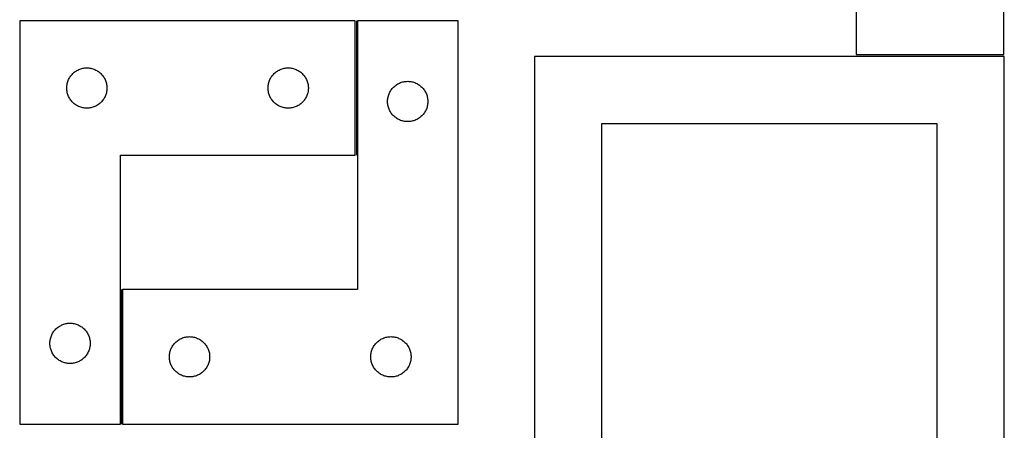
# Model space of a CAD drawing. Header units: millimetres. Extents: x 7 to 1493, y 7 to 2993.
# Tile 10 of 14: x 760 to 1493, y 1258 to 1563. Entities that reach past the tile are written whole.
import ezdxf

# ---------------------------------------------------------------- set-up
doc = ezdxf.new("R2010")
doc.units = ezdxf.units.MM
doc.layers.add('COMMON', color=5, linetype='CONTINUOUS', true_color=0x0000ff)
doc.layers.add('CUT', color=7, linetype='CONTINUOUS', true_color=0x000000)

msp = doc.modelspace()

# ---------------------------------------------------------------- linework, layer by layer
at = {"layer": 'COMMON'}
for p, q in [((1010.844545, 1562.358293), (1010.844545, 1462.358293)), ((835.844545, 1362.358293), (835.844545, 1262.358293))]:
    msp.add_line(p, q, dxfattribs=at)
at = {"layer": 'CUT'}
for p, q in [((1383.250656, 1717.24234), (1383.250656, 1537.24234)), ((1493.250656, 1537.24234), (1493.250656, 1717.24234)), ((760.094545, 1562.358293), (760.094545, 1262.358293)), ((1010.094545, 1562.358293), (760.094545, 1562.358293)), ((1010.094545, 1462.358293), (1010.094545, 1562.358293)), ((1086.594547, 1562.358293), (1011.594547, 1562.358293)), ((1011.594547, 1562.358293), (1011.594547, 1362.358293)), ((1086.594547, 1262.358293), (1086.594547, 1562.358293)), ((1143.483424, 1535.713013), (1143.483424, 1085.713013)), ((1493.483424, 1535.713013), (1143.483424, 1535.713013)), ((1383.250656, 1537.24234), (1493.250656, 1537.24234)), ((1493.483424, 1085.713013), (1493.483424, 1535.713013)), ((802.706324, 1525.412572), (803.388138, 1525.775599)), ((803.388138, 1525.775599), (804.087737, 1526.103047)), ((804.087737, 1526.103047), (804.803264, 1526.394045)), ((804.803264, 1526.394045), (805.532823, 1526.647824)), ((805.532823, 1526.647824), (806.274478, 1526.863709)), ((806.274478, 1526.863709), (807.026264, 1527.041128)), ((807.026264, 1527.041128), (807.786187, 1527.179611)), ((807.786187, 1527.179611), (808.55223, 1527.278791)), ((808.55223, 1527.278791), (809.322364, 1527.338404)), ((809.322364, 1527.338404), (810.094545, 1527.358293)), ((810.094545, 1527.358293), (810.866727, 1527.338404)), ((810.866727, 1527.338404), (811.63686, 1527.278791)), ((811.63686, 1527.278791), (812.402904, 1527.179611)), ((812.402904, 1527.179611), (813.162826, 1527.041128)), ((813.162826, 1527.041128), (813.914612, 1526.863709)), ((813.914612, 1526.863709), (814.656268, 1526.647824)), ((814.656268, 1526.647824), (815.385826, 1526.394045)), ((815.385826, 1526.394045), (816.101354, 1526.103047)), ((816.101354, 1526.103047), (816.800952, 1525.775599)), ((816.800952, 1525.775599), (817.482766, 1525.412572)), ((952.706324, 1525.412572), (953.388138, 1525.775599)), ((953.388138, 1525.775599), (954.087737, 1526.103047)), ((954.087737, 1526.103047), (954.803264, 1526.394045)), ((954.803264, 1526.394045), (955.532823, 1526.647824)), ((955.532823, 1526.647824), (956.274478, 1526.863709)), ((956.274478, 1526.863709), (957.026264, 1527.041128)), ((957.026264, 1527.041128), (957.786187, 1527.179611)), ((957.786187, 1527.179611), (958.55223, 1527.278791)), ((958.55223, 1527.278791), (959.322364, 1527.338404)), ((959.322364, 1527.338404), (960.094545, 1527.358293)), ((960.094545, 1527.358293), (960.866727, 1527.338404)), ((960.866727, 1527.338404), (961.63686, 1527.278791)), ((961.63686, 1527.278791), (962.402904, 1527.179611)), ((962.402904, 1527.179611), (963.162826, 1527.041128)), ((963.162826, 1527.041128), (963.914612, 1526.863709)), ((963.914612, 1526.863709), (964.656268, 1526.647824)), ((964.656268, 1526.647824), (965.385826, 1526.394045)), ((965.385826, 1526.394045), (966.101354, 1526.103047)), ((966.101354, 1526.103047), (966.800952, 1525.775599)), ((966.800952, 1525.775599), (967.482766, 1525.412572)), ((796.199686, 1518.009211), (796.509011, 1518.717009)), ((796.509011, 1518.717009), (796.854363, 1519.407944)), ((796.854363, 1519.407944), (797.234826, 1520.080185)), ((797.234826, 1520.080185), (797.64939, 1520.731949)), ((797.64939, 1520.731949), (798.096957, 1521.361507)), ((798.096957, 1521.361507), (798.576339, 1521.967191)), ((798.576339, 1521.967191), (799.086265, 1522.547393)), ((799.086265, 1522.547393), (799.625383, 1523.100576)), ((799.625383, 1523.100576), (800.192263, 1523.625272)), ((800.192263, 1523.625272), (800.785403, 1524.12009)), ((800.785403, 1524.12009), (801.403229, 1524.583718)), ((801.403229, 1524.583718), (802.044102, 1525.014926)), ((802.044102, 1525.014926), (802.706324, 1525.412572)), ((817.482766, 1525.412572), (818.144988, 1525.014926)), ((818.144988, 1525.014926), (818.785862, 1524.583718)), ((818.785862, 1524.583718), (819.403687, 1524.12009)), ((819.403687, 1524.12009), (819.996827, 1523.625272)), ((819.996827, 1523.625272), (820.563708, 1523.100576)), ((820.563708, 1523.100576), (821.102826, 1522.547393)), ((821.102826, 1522.547393), (821.612752, 1521.967191)), ((821.612752, 1521.967191), (822.092134, 1521.361507)), ((822.092134, 1521.361507), (822.5397, 1520.731949)), ((822.5397, 1520.731949), (822.954265, 1520.080185)), ((822.954265, 1520.080185), (823.334727, 1519.407944)), ((823.334727, 1519.407944), (823.680079, 1518.717009)), ((823.680079, 1518.717009), (823.989405, 1518.009211)), ((946.199686, 1518.009211), (946.509011, 1518.717009)), ((946.509011, 1518.717009), (946.854363, 1519.407944)), ((946.854363, 1519.407944), (947.234826, 1520.080185)), ((947.234826, 1520.080185), (947.64939, 1520.731949)), ((947.64939, 1520.731949), (948.096957, 1521.361507)), ((948.096957, 1521.361507), (948.576339, 1521.967191)), ((948.576339, 1521.967191), (949.086265, 1522.547393)), ((949.086265, 1522.547393), (949.625383, 1523.100576)), ((949.625383, 1523.100576), (950.192263, 1523.625272)), ((950.192263, 1523.625272), (950.785403, 1524.12009)), ((950.785403, 1524.12009), (951.403229, 1524.583718)), ((951.403229, 1524.583718), (952.044102, 1525.014926)), ((952.044102, 1525.014926), (952.706324, 1525.412572)), ((967.482766, 1525.412572), (968.144988, 1525.014926)), ((968.144988, 1525.014926), (968.785862, 1524.583718)), ((968.785862, 1524.583718), (969.403687, 1524.12009)), ((969.403687, 1524.12009), (969.996827, 1523.625272)), ((969.996827, 1523.625272), (970.563708, 1523.100576)), ((970.563708, 1523.100576), (971.102826, 1522.547393)), ((971.102826, 1522.547393), (971.612752, 1521.967191)), ((971.612752, 1521.967191), (972.092134, 1521.361507)), ((972.092134, 1521.361507), (972.5397, 1520.731949)), ((972.5397, 1520.731949), (972.954265, 1520.080185)), ((972.954265, 1520.080185), (973.334727, 1519.407944)), ((973.334727, 1519.407944), (973.680079, 1518.717009)), ((973.680079, 1518.717009), (973.989405, 1518.009211)), ((795.099518, 1512.744512), (795.139282, 1513.515925)), ((795.099518, 1511.972074), (795.099518, 1512.744512)), ((795.139282, 1511.200661), (795.099518, 1511.972074)), ((795.139282, 1513.515925), (795.218705, 1514.284268)), ((795.218705, 1510.432318), (795.139282, 1511.200661)), ((795.218705, 1514.284268), (795.337576, 1515.047504)), ((795.337576, 1515.047504), (795.49558, 1515.803609)), ((795.49558, 1515.803609), (795.692297, 1516.550578)), ((795.692297, 1516.550578), (795.927207, 1517.286429)), ((795.927207, 1517.286429), (796.199686, 1518.009211)), ((823.989405, 1518.009211), (824.261884, 1517.286429)), ((824.261884, 1517.286429), (824.496793, 1516.550578)), ((824.496793, 1516.550578), (824.693511, 1515.803609)), ((824.693511, 1515.803609), (824.851514, 1515.047504)), ((824.851514, 1515.047504), (824.970385, 1514.284268)), ((824.970385, 1514.284268), (825.049808, 1513.515925)), ((825.049808, 1511.200661), (824.970385, 1510.432318)), ((825.049808, 1513.515925), (825.089572, 1512.744512)), ((825.089572, 1511.972074), (825.049808, 1511.200661)), ((825.089572, 1512.744512), (825.089572, 1511.972074)), ((945.099518, 1512.744512), (945.139282, 1513.515925)), ((945.099518, 1511.972074), (945.099518, 1512.744512)), ((945.139282, 1511.200661), (945.099518, 1511.972074)), ((945.139282, 1513.515925), (945.218705, 1514.284268)), ((945.218705, 1510.432318), (945.139282, 1511.200661)), ((945.218705, 1514.284268), (945.337576, 1515.047504)), ((945.337576, 1515.047504), (945.49558, 1515.803609)), ((945.49558, 1515.803609), (945.692297, 1516.550578)), ((945.692297, 1516.550578), (945.927207, 1517.286429)), ((945.927207, 1517.286429), (946.199686, 1518.009211)), ((973.989405, 1518.009211), (974.261884, 1517.286429)), ((974.261884, 1517.286429), (974.496793, 1516.550578)), ((974.496793, 1516.550578), (974.693511, 1515.803609)), ((974.693511, 1515.803609), (974.851514, 1515.047504)), ((974.851514, 1515.047504), (974.970385, 1514.284268)), ((974.970385, 1514.284268), (975.049808, 1513.515925)), ((975.049808, 1511.200661), (974.970385, 1510.432318)), ((975.049808, 1513.515925), (975.089572, 1512.744512)), ((975.089572, 1511.972074), (975.049808, 1511.200661)), ((975.089572, 1512.744512), (975.089572, 1511.972074)), ((1036.649392, 1510.731949), (1037.096959, 1511.361507)), ((1037.096959, 1511.361507), (1037.576341, 1511.967191)), ((1037.576341, 1511.967191), (1038.086267, 1512.547393)), ((1038.086267, 1512.547393), (1038.625385, 1513.100576)), ((1038.625385, 1513.100576), (1039.192265, 1513.625272)), ((1039.192265, 1513.625272), (1039.785405, 1514.12009)), ((1039.785405, 1514.12009), (1040.403231, 1514.583718)), ((1040.403231, 1514.583718), (1041.044104, 1515.014926)), ((1041.044104, 1515.014926), (1041.706326, 1515.412572)), ((1041.706326, 1515.412572), (1042.38814, 1515.775599)), ((1042.38814, 1515.775599), (1043.087739, 1516.103047)), ((1043.087739, 1516.103047), (1043.803266, 1516.394045)), ((1043.803266, 1516.394045), (1044.532825, 1516.647824)), ((1044.532825, 1516.647824), (1045.27448, 1516.863709)), ((1045.27448, 1516.863709), (1046.026266, 1517.041128)), ((1046.026266, 1517.041128), (1046.786189, 1517.179611)), ((1046.786189, 1517.179611), (1047.552232, 1517.278791)), ((1047.552232, 1517.278791), (1048.322366, 1517.338404)), ((1048.322366, 1517.338404), (1049.094547, 1517.358293)), ((1049.094547, 1517.358293), (1049.866729, 1517.338404)), ((1049.866729, 1517.338404), (1050.636862, 1517.278791)), ((1050.636862, 1517.278791), (1051.402906, 1517.179611)), ((1051.402906, 1517.179611), (1052.162828, 1517.041128)), ((1052.162828, 1517.041128), (1052.914614, 1516.863709)), ((1052.914614, 1516.863709), (1053.65627, 1516.647824)), ((1053.65627, 1516.647824), (1054.385828, 1516.394045)), ((1054.385828, 1516.394045), (1055.101356, 1516.103047)), ((1055.101356, 1516.103047), (1055.800954, 1515.775599)), ((1055.800954, 1515.775599), (1056.482768, 1515.412572)), ((1056.482768, 1515.412572), (1057.14499, 1515.014926)), ((1057.14499, 1515.014926), (1057.785864, 1514.583718)), ((1057.785864, 1514.583718), (1058.403689, 1514.12009)), ((1058.403689, 1514.12009), (1058.996829, 1513.625272)), ((1058.996829, 1513.625272), (1059.56371, 1513.100576)), ((1059.56371, 1513.100576), (1060.102828, 1512.547393)), ((1060.102828, 1512.547393), (1060.612754, 1511.967191)), ((1060.612754, 1511.967191), (1061.092136, 1511.361507)), ((1061.092136, 1511.361507), (1061.539702, 1510.731949)), ((795.337576, 1509.669082), (795.218705, 1510.432318)), ((795.49558, 1508.912977), (795.337576, 1509.669082)), ((795.692297, 1508.166008), (795.49558, 1508.912977)), ((795.927207, 1507.430157), (795.692297, 1508.166008)), ((796.199686, 1506.707375), (795.927207, 1507.430157)), ((796.509011, 1505.999577), (796.199686, 1506.707375)), ((796.854363, 1505.308642), (796.509011, 1505.999577)), ((797.234826, 1504.636401), (796.854363, 1505.308642)), ((797.64939, 1503.984637), (797.234826, 1504.636401)), ((798.096957, 1503.355079), (797.64939, 1503.984637)), ((822.5397, 1503.984637), (822.092134, 1503.355079)), ((822.954265, 1504.636401), (822.5397, 1503.984637)), ((823.334727, 1505.308642), (822.954265, 1504.636401)), ((823.680079, 1505.999577), (823.334727, 1505.308642)), ((823.989405, 1506.707375), (823.680079, 1505.999577)), ((824.261884, 1507.430157), (823.989405, 1506.707375)), ((824.496793, 1508.166008), (824.261884, 1507.430157)), ((824.693511, 1508.912977), (824.496793, 1508.166008)), ((824.851514, 1509.669082), (824.693511, 1508.912977)), ((824.970385, 1510.432318), (824.851514, 1509.669082)), ((945.337576, 1509.669082), (945.218705, 1510.432318)), ((945.49558, 1508.912977), (945.337576, 1509.669082)), ((945.692297, 1508.166008), (945.49558, 1508.912977)), ((945.927207, 1507.430157), (945.692297, 1508.166008)), ((946.199686, 1506.707375), (945.927207, 1507.430157)), ((946.509011, 1505.999577), (946.199686, 1506.707375)), ((946.854363, 1505.308642), (946.509011, 1505.999577)), ((947.234826, 1504.636401), (946.854363, 1505.308642)), ((947.64939, 1503.984637), (947.234826, 1504.636401)), ((948.096957, 1503.355079), (947.64939, 1503.984637)), ((972.5397, 1503.984637), (972.092134, 1503.355079)), ((972.954265, 1504.636401), (972.5397, 1503.984637)), ((973.334727, 1505.308642), (972.954265, 1504.636401)), ((973.680079, 1505.999577), (973.334727, 1505.308642)), ((973.989405, 1506.707375), (973.680079, 1505.999577)), ((974.261884, 1507.430157), (973.989405, 1506.707375)), ((974.496793, 1508.166008), (974.261884, 1507.430157)), ((974.693511, 1508.912977), (974.496793, 1508.166008)), ((974.851514, 1509.669082), (974.693511, 1508.912977)), ((974.970385, 1510.432318), (974.851514, 1509.669082)), ((1034.09952, 1502.744512), (1034.139284, 1503.515925)), ((1034.139284, 1503.515925), (1034.218707, 1504.284268)), ((1034.218707, 1504.284268), (1034.337578, 1505.047504)), ((1034.337578, 1505.047504), (1034.495582, 1505.803609)), ((1034.495582, 1505.803609), (1034.692299, 1506.550578)), ((1034.692299, 1506.550578), (1034.927209, 1507.286429)), ((1034.927209, 1507.286429), (1035.199688, 1508.009211)), ((1035.199688, 1508.009211), (1035.509013, 1508.717009)), ((1035.509013, 1508.717009), (1035.854365, 1509.407944)), ((1035.854365, 1509.407944), (1036.234828, 1510.080185)), ((1036.234828, 1510.080185), (1036.649392, 1510.731949)), ((1061.539702, 1510.731949), (1061.954267, 1510.080185)), ((1061.954267, 1510.080185), (1062.334729, 1509.407944)), ((1062.334729, 1509.407944), (1062.680081, 1508.717009)), ((1062.680081, 1508.717009), (1062.989407, 1508.009211)), ((1062.989407, 1508.009211), (1063.261886, 1507.286429)), ((1063.261886, 1507.286429), (1063.496795, 1506.550578)), ((1063.496795, 1506.550578), (1063.693513, 1505.803609)), ((1063.693513, 1505.803609), (1063.851516, 1505.047504)), ((1063.851516, 1505.047504), (1063.970387, 1504.284268)), ((1063.970387, 1504.284268), (1064.04981, 1503.515925)), ((1064.04981, 1503.515925), (1064.089574, 1502.744512)), ((798.576339, 1502.749395), (798.096957, 1503.355079)), ((799.086265, 1502.169193), (798.576339, 1502.749395)), ((799.625383, 1501.61601), (799.086265, 1502.169193)), ((800.192263, 1501.091314), (799.625383, 1501.61601)), ((800.785403, 1500.596496), (800.192263, 1501.091314)), ((801.403229, 1500.132868), (800.785403, 1500.596496)), ((802.044102, 1499.70166), (801.403229, 1500.132868)), ((802.706324, 1499.304014), (802.044102, 1499.70166)), ((803.388138, 1498.940987), (802.706324, 1499.304014)), ((804.087737, 1498.613539), (803.388138, 1498.940987)), ((804.803264, 1498.322541), (804.087737, 1498.613539)), ((805.532823, 1498.068762), (804.803264, 1498.322541)), ((806.274478, 1497.852877), (805.532823, 1498.068762)), ((807.026264, 1497.675458), (806.274478, 1497.852877)), ((807.786187, 1497.536975), (807.026264, 1497.675458)), ((808.55223, 1497.437795), (807.786187, 1497.536975)), ((809.322364, 1497.378182), (808.55223, 1497.437795)), ((810.094545, 1497.358293), (809.322364, 1497.378182)), ((810.866727, 1497.378182), (810.094545, 1497.358293)), ((811.63686, 1497.437795), (810.866727, 1497.378182)), ((812.402904, 1497.536975), (811.63686, 1497.437795)), ((813.162826, 1497.675458), (812.402904, 1497.536975)), ((813.914612, 1497.852877), (813.162826, 1497.675458)), ((814.656268, 1498.068762), (813.914612, 1497.852877)), ((815.385826, 1498.322541), (814.656268, 1498.068762)), ((816.101354, 1498.613539), (815.385826, 1498.322541)), ((816.800952, 1498.940987), (816.101354, 1498.613539)), ((817.482766, 1499.304014), (816.800952, 1498.940987)), ((818.144988, 1499.70166), (817.482766, 1499.304014)), ((818.785862, 1500.132868), (818.144988, 1499.70166)), ((819.403687, 1500.596496), (818.785862, 1500.132868)), ((819.996827, 1501.091314), (819.403687, 1500.596496)), ((820.563708, 1501.61601), (819.996827, 1501.091314)), ((821.102826, 1502.169193), (820.563708, 1501.61601)), ((821.612752, 1502.749395), (821.102826, 1502.169193)), ((822.092134, 1503.355079), (821.612752, 1502.749395)), ((948.576339, 1502.749395), (948.096957, 1503.355079)), ((949.086265, 1502.169193), (948.576339, 1502.749395)), ((949.625383, 1501.61601), (949.086265, 1502.169193)), ((950.192263, 1501.091314), (949.625383, 1501.61601)), ((950.785403, 1500.596496), (950.192263, 1501.091314)), ((951.403229, 1500.132868), (950.785403, 1500.596496)), ((952.044102, 1499.70166), (951.403229, 1500.132868)), ((952.706324, 1499.304014), (952.044102, 1499.70166)), ((953.388138, 1498.940987), (952.706324, 1499.304014)), ((954.087737, 1498.613539), (953.388138, 1498.940987)), ((954.803264, 1498.322541), (954.087737, 1498.613539)), ((955.532823, 1498.068762), (954.803264, 1498.322541)), ((956.274478, 1497.852877), (955.532823, 1498.068762)), ((957.026264, 1497.675458), (956.274478, 1497.852877)), ((957.786187, 1497.536975), (957.026264, 1497.675458)), ((958.55223, 1497.437795), (957.786187, 1497.536975)), ((959.322364, 1497.378182), (958.55223, 1497.437795)), ((960.094545, 1497.358293), (959.322364, 1497.378182)), ((960.866727, 1497.378182), (960.094545, 1497.358293)), ((961.63686, 1497.437795), (960.866727, 1497.378182)), ((962.402904, 1497.536975), (961.63686, 1497.437795)), ((963.162826, 1497.675458), (962.402904, 1497.536975)), ((963.914612, 1497.852877), (963.162826, 1497.675458)), ((964.656268, 1498.068762), (963.914612, 1497.852877)), ((965.385826, 1498.322541), (964.656268, 1498.068762)), ((966.101354, 1498.613539), (965.385826, 1498.322541)), ((966.800952, 1498.940987), (966.101354, 1498.613539)), ((967.482766, 1499.304014), (966.800952, 1498.940987)), ((968.144988, 1499.70166), (967.482766, 1499.304014)), ((968.785862, 1500.132868), (968.144988, 1499.70166)), ((969.403687, 1500.596496), (968.785862, 1500.132868)), ((969.996827, 1501.091314), (969.403687, 1500.596496)), ((970.563708, 1501.61601), (969.996827, 1501.091314)), ((971.102826, 1502.169193), (970.563708, 1501.61601)), ((971.612752, 1502.749395), (971.102826, 1502.169193)), ((972.092134, 1503.355079), (971.612752, 1502.749395)), ((1034.09952, 1501.972074), (1034.09952, 1502.744512)), ((1034.139284, 1501.200661), (1034.09952, 1501.972074)), ((1034.218707, 1500.432318), (1034.139284, 1501.200661)), ((1034.337578, 1499.669082), (1034.218707, 1500.432318)), ((1034.495582, 1498.912977), (1034.337578, 1499.669082)), ((1034.692299, 1498.166008), (1034.495582, 1498.912977)), ((1034.927209, 1497.430157), (1034.692299, 1498.166008)), ((1035.199688, 1496.707375), (1034.927209, 1497.430157)), ((1035.509013, 1495.999577), (1035.199688, 1496.707375)), ((1062.989407, 1496.707375), (1062.680081, 1495.999577)), ((1063.261886, 1497.430157), (1062.989407, 1496.707375)), ((1063.496795, 1498.166008), (1063.261886, 1497.430157)), ((1063.693513, 1498.912977), (1063.496795, 1498.166008)), ((1063.851516, 1499.669082), (1063.693513, 1498.912977)), ((1063.970387, 1500.432318), (1063.851516, 1499.669082)), ((1064.04981, 1501.200661), (1063.970387, 1500.432318)), ((1064.089574, 1501.972074), (1064.04981, 1501.200661)), ((1064.089574, 1502.744512), (1064.089574, 1501.972074)), ((1035.854365, 1495.308642), (1035.509013, 1495.999577)), ((1036.234828, 1494.636401), (1035.854365, 1495.308642)), ((1036.649392, 1493.984637), (1036.234828, 1494.636401)), ((1037.096959, 1493.355079), (1036.649392, 1493.984637)), ((1037.576341, 1492.749395), (1037.096959, 1493.355079)), ((1038.086267, 1492.169193), (1037.576341, 1492.749395)), ((1038.625385, 1491.61601), (1038.086267, 1492.169193)), ((1039.192265, 1491.091314), (1038.625385, 1491.61601)), ((1039.785405, 1490.596496), (1039.192265, 1491.091314)), ((1040.403231, 1490.132868), (1039.785405, 1490.596496)), ((1041.044104, 1489.70166), (1040.403231, 1490.132868)), ((1041.706326, 1489.304014), (1041.044104, 1489.70166)), ((1042.38814, 1488.940987), (1041.706326, 1489.304014)), ((1043.087739, 1488.613539), (1042.38814, 1488.940987)), ((1055.800954, 1488.940987), (1055.101356, 1488.613539)), ((1056.482768, 1489.304014), (1055.800954, 1488.940987)), ((1057.14499, 1489.70166), (1056.482768, 1489.304014)), ((1057.785864, 1490.132868), (1057.14499, 1489.70166)), ((1058.403689, 1490.596496), (1057.785864, 1490.132868)), ((1058.996829, 1491.091314), (1058.403689, 1490.596496)), ((1059.56371, 1491.61601), (1058.996829, 1491.091314)), ((1060.102828, 1492.169193), (1059.56371, 1491.61601)), ((1060.612754, 1492.749395), (1060.102828, 1492.169193)), ((1061.092136, 1493.355079), (1060.612754, 1492.749395)), ((1061.539702, 1493.984637), (1061.092136, 1493.355079)), ((1061.954267, 1494.636401), (1061.539702, 1493.984637)), ((1062.334729, 1495.308642), (1061.954267, 1494.636401)), ((1062.680081, 1495.999577), (1062.334729, 1495.308642)), ((1043.803266, 1488.322541), (1043.087739, 1488.613539)), ((1044.532825, 1488.068762), (1043.803266, 1488.322541)), ((1045.27448, 1487.852877), (1044.532825, 1488.068762)), ((1046.026266, 1487.675458), (1045.27448, 1487.852877)), ((1046.786189, 1487.536975), (1046.026266, 1487.675458)), ((1047.552232, 1487.437795), (1046.786189, 1487.536975)), ((1048.322366, 1487.378182), (1047.552232, 1487.437795)), ((1049.094547, 1487.358293), (1048.322366, 1487.378182)), ((1049.866729, 1487.378182), (1049.094547, 1487.358293)), ((1050.636862, 1487.437795), (1049.866729, 1487.378182)), ((1051.402906, 1487.536975), (1050.636862, 1487.437795)), ((1052.162828, 1487.675458), (1051.402906, 1487.536975)), ((1052.914614, 1487.852877), (1052.162828, 1487.675458)), ((1053.65627, 1488.068762), (1052.914614, 1487.852877)), ((1054.385828, 1488.322541), (1053.65627, 1488.068762)), ((1055.101356, 1488.613539), (1054.385828, 1488.322541)), ((1193.483424, 1485.713013), (1193.483424, 1135.713013)), ((1443.483424, 1485.713013), (1193.483424, 1485.713013)), ((1443.483424, 1135.713013), (1443.483424, 1485.713013)), ((835.094545, 1262.358293), (835.094545, 1462.358293)), ((835.094545, 1462.358293), (1010.094545, 1462.358293)), ((1011.594547, 1362.358293), (836.594547, 1362.358293)), ((836.594547, 1362.358293), (836.594547, 1262.358293)), ((788.903229, 1334.583718), (789.544102, 1335.014926)), ((789.544102, 1335.014926), (790.206324, 1335.412572)), ((790.206324, 1335.412572), (790.888138, 1335.775599)), ((790.888138, 1335.775599), (791.587737, 1336.103047)), ((791.587737, 1336.103047), (792.303264, 1336.394045)), ((792.303264, 1336.394045), (793.032823, 1336.647824)), ((793.032823, 1336.647824), (793.774478, 1336.863709)), ((793.774478, 1336.863709), (794.526264, 1337.041128)), ((794.526264, 1337.041128), (795.286187, 1337.179611)), ((795.286187, 1337.179611), (796.05223, 1337.278791)), ((796.05223, 1337.278791), (796.822364, 1337.338404)), ((796.822364, 1337.338404), (797.594545, 1337.358293)), ((797.594545, 1337.358293), (798.366727, 1337.338404)), ((798.366727, 1337.338404), (799.13686, 1337.278791)), ((799.13686, 1337.278791), (799.902904, 1337.179611)), ((799.902904, 1337.179611), (800.662826, 1337.041128)), ((800.662826, 1337.041128), (801.414612, 1336.863709)), ((801.414612, 1336.863709), (802.156268, 1336.647824)), ((802.156268, 1336.647824), (802.885826, 1336.394045)), ((802.885826, 1336.394045), (803.601354, 1336.103047)), ((803.601354, 1336.103047), (804.300952, 1335.775599)), ((804.300952, 1335.775599), (804.982766, 1335.412572)), ((804.982766, 1335.412572), (805.644988, 1335.014926)), ((805.644988, 1335.014926), (806.285862, 1334.583718)), ((783.427207, 1327.286429), (783.699686, 1328.009211)), ((783.699686, 1328.009211), (784.009011, 1328.717009)), ((784.009011, 1328.717009), (784.354363, 1329.407944)), ((784.354363, 1329.407944), (784.734826, 1330.080185)), ((784.734826, 1330.080185), (785.14939, 1330.731949)), ((785.14939, 1330.731949), (785.596957, 1331.361507)), ((785.596957, 1331.361507), (786.076339, 1331.967191)), ((786.076339, 1331.967191), (786.586265, 1332.547393)), ((786.586265, 1332.547393), (787.125383, 1333.100576)), ((787.125383, 1333.100576), (787.692263, 1333.625272)), ((787.692263, 1333.625272), (788.285403, 1334.12009)), ((788.285403, 1334.12009), (788.903229, 1334.583718)), ((806.285862, 1334.583718), (806.903687, 1334.12009)), ((806.903687, 1334.12009), (807.496827, 1333.625272)), ((807.496827, 1333.625272), (808.063708, 1333.100576)), ((808.063708, 1333.100576), (808.602826, 1332.547393)), ((808.602826, 1332.547393), (809.112752, 1331.967191)), ((809.112752, 1331.967191), (809.592134, 1331.361507)), ((809.592134, 1331.361507), (810.0397, 1330.731949)), ((810.0397, 1330.731949), (810.454265, 1330.080185)), ((810.454265, 1330.080185), (810.834727, 1329.407944)), ((810.834727, 1329.407944), (811.180079, 1328.717009)), ((811.180079, 1328.717009), (811.489405, 1328.009211)), ((811.489405, 1328.009211), (811.761884, 1327.286429)), ((782.599518, 1322.744512), (782.639282, 1323.515925)), ((782.599518, 1321.972074), (782.599518, 1322.744512)), ((782.639282, 1321.200661), (782.599518, 1321.972074)), ((782.639282, 1323.515925), (782.718705, 1324.284268)), ((782.718705, 1320.432318), (782.639282, 1321.200661)), ((782.718705, 1324.284268), (782.837576, 1325.047504)), ((782.837576, 1319.669082), (782.718705, 1320.432318)), ((782.837576, 1325.047504), (782.99558, 1325.803609)), ((782.99558, 1325.803609), (783.192297, 1326.550578)), ((783.192297, 1326.550578), (783.427207, 1327.286429)), ((811.761884, 1327.286429), (811.996793, 1326.550578)), ((811.996793, 1326.550578), (812.193511, 1325.803609)), ((812.193511, 1325.803609), (812.351514, 1325.047504)), ((812.351514, 1325.047504), (812.470385, 1324.284268)), ((812.470385, 1320.432318), (812.351514, 1319.669082)), ((812.470385, 1324.284268), (812.549808, 1323.515925)), ((812.549808, 1321.200661), (812.470385, 1320.432318)), ((812.549808, 1323.515925), (812.589572, 1322.744512)), ((812.589572, 1321.972074), (812.549808, 1321.200661)), ((812.589572, 1322.744512), (812.589572, 1321.972074)), ((873.734828, 1320.080185), (874.149392, 1320.731949)), ((874.149392, 1320.731949), (874.596959, 1321.361507)), ((874.596959, 1321.361507), (875.076341, 1321.967191)), ((875.076341, 1321.967191), (875.586267, 1322.547393)), ((875.586267, 1322.547393), (876.125385, 1323.100576)), ((876.125385, 1323.100576), (876.692265, 1323.625272)), ((876.692265, 1323.625272), (877.285405, 1324.12009)), ((877.285405, 1324.12009), (877.903231, 1324.583718)), ((877.903231, 1324.583718), (878.544104, 1325.014926)), ((878.544104, 1325.014926), (879.206326, 1325.412572)), ((879.206326, 1325.412572), (879.88814, 1325.775599)), ((879.88814, 1325.775599), (880.587739, 1326.103047)), ((880.587739, 1326.103047), (881.303266, 1326.394045)), ((881.303266, 1326.394045), (882.032825, 1326.647824)), ((882.032825, 1326.647824), (882.77448, 1326.863709)), ((882.77448, 1326.863709), (883.526266, 1327.041128)), ((883.526266, 1327.041128), (884.286189, 1327.179611)), ((884.286189, 1327.179611), (885.052232, 1327.278791)), ((885.052232, 1327.278791), (885.822366, 1327.338404)), ((885.822366, 1327.338404), (886.594547, 1327.358293)), ((886.594547, 1327.358293), (887.366729, 1327.338404)), ((887.366729, 1327.338404), (888.136862, 1327.278791)), ((888.136862, 1327.278791), (888.902906, 1327.179611)), ((888.902906, 1327.179611), (889.662828, 1327.041128)), ((889.662828, 1327.041128), (890.414614, 1326.863709)), ((890.414614, 1326.863709), (891.15627, 1326.647824)), ((891.15627, 1326.647824), (891.885828, 1326.394045)), ((891.885828, 1326.394045), (892.601356, 1326.103047)), ((892.601356, 1326.103047), (893.300954, 1325.775599)), ((893.300954, 1325.775599), (893.982768, 1325.412572)), ((893.982768, 1325.412572), (894.64499, 1325.014926)), ((894.64499, 1325.014926), (895.285864, 1324.583718)), ((895.285864, 1324.583718), (895.903689, 1324.12009)), ((895.903689, 1324.12009), (896.496829, 1323.625272)), ((896.496829, 1323.625272), (897.06371, 1323.100576)), ((897.06371, 1323.100576), (897.602828, 1322.547393)), ((897.602828, 1322.547393), (898.112754, 1321.967191)), ((898.112754, 1321.967191), (898.592136, 1321.361507)), ((898.592136, 1321.361507), (899.039702, 1320.731949)), ((899.039702, 1320.731949), (899.454267, 1320.080185)), ((1023.734828, 1320.080185), (1024.149392, 1320.731949)), ((1024.149392, 1320.731949), (1024.596959, 1321.361507)), ((1024.596959, 1321.361507), (1025.076341, 1321.967191)), ((1025.076341, 1321.967191), (1025.586267, 1322.547393)), ((1025.586267, 1322.547393), (1026.125385, 1323.100576)), ((1026.125385, 1323.100576), (1026.692265, 1323.625272)), ((1026.692265, 1323.625272), (1027.285405, 1324.12009)), ((1027.285405, 1324.12009), (1027.903231, 1324.583718)), ((1027.903231, 1324.583718), (1028.544104, 1325.014926)), ((1028.544104, 1325.014926), (1029.206326, 1325.412572)), ((1029.206326, 1325.412572), (1029.88814, 1325.775599)), ((1029.88814, 1325.775599), (1030.587739, 1326.103047)), ((1030.587739, 1326.103047), (1031.303266, 1326.394045)), ((1031.303266, 1326.394045), (1032.032825, 1326.647824)), ((1032.032825, 1326.647824), (1032.77448, 1326.863709)), ((1032.77448, 1326.863709), (1033.526266, 1327.041128)), ((1033.526266, 1327.041128), (1034.286189, 1327.179611)), ((1034.286189, 1327.179611), (1035.052232, 1327.278791)), ((1035.052232, 1327.278791), (1035.822366, 1327.338404)), ((1035.822366, 1327.338404), (1036.594547, 1327.358293)), ((1036.594547, 1327.358293), (1037.366729, 1327.338404)), ((1037.366729, 1327.338404), (1038.136862, 1327.278791)), ((1038.136862, 1327.278791), (1038.902906, 1327.179611)), ((1038.902906, 1327.179611), (1039.662828, 1327.041128)), ((1039.662828, 1327.041128), (1040.414614, 1326.863709)), ((1040.414614, 1326.863709), (1041.15627, 1326.647824)), ((1041.15627, 1326.647824), (1041.885828, 1326.394045)), ((1041.885828, 1326.394045), (1042.601356, 1326.103047)), ((1042.601356, 1326.103047), (1043.300954, 1325.775599)), ((1043.300954, 1325.775599), (1043.982768, 1325.412572)), ((1043.982768, 1325.412572), (1044.64499, 1325.014926)), ((1044.64499, 1325.014926), (1045.285864, 1324.583718)), ((1045.285864, 1324.583718), (1045.903689, 1324.12009)), ((1045.903689, 1324.12009), (1046.496829, 1323.625272)), ((1046.496829, 1323.625272), (1047.06371, 1323.100576)), ((1047.06371, 1323.100576), (1047.602828, 1322.547393)), ((1047.602828, 1322.547393), (1048.112754, 1321.967191)), ((1048.112754, 1321.967191), (1048.592136, 1321.361507)), ((1048.592136, 1321.361507), (1049.039702, 1320.731949)), ((1049.039702, 1320.731949), (1049.454267, 1320.080185)), ((782.99558, 1318.912977), (782.837576, 1319.669082)), ((783.192297, 1318.166008), (782.99558, 1318.912977)), ((783.427207, 1317.430157), (783.192297, 1318.166008)), ((783.699686, 1316.707375), (783.427207, 1317.430157)), ((784.009011, 1315.999577), (783.699686, 1316.707375)), ((784.354363, 1315.308642), (784.009011, 1315.999577)), ((784.734826, 1314.636401), (784.354363, 1315.308642)), ((785.14939, 1313.984637), (784.734826, 1314.636401)), ((785.596957, 1313.355079), (785.14939, 1313.984637)), ((786.076339, 1312.749395), (785.596957, 1313.355079)), ((809.592134, 1313.355079), (809.112752, 1312.749395)), ((810.0397, 1313.984637), (809.592134, 1313.355079)), ((810.454265, 1314.636401), (810.0397, 1313.984637)), ((810.834727, 1315.308642), (810.454265, 1314.636401)), ((811.180079, 1315.999577), (810.834727, 1315.308642)), ((811.489405, 1316.707375), (811.180079, 1315.999577)), ((811.761884, 1317.430157), (811.489405, 1316.707375)), ((811.996793, 1318.166008), (811.761884, 1317.430157)), ((812.193511, 1318.912977), (811.996793, 1318.166008)), ((812.351514, 1319.669082), (812.193511, 1318.912977)), ((871.59952, 1312.744512), (871.639284, 1313.515925)), ((871.639284, 1313.515925), (871.718707, 1314.284268)), ((871.718707, 1314.284268), (871.837578, 1315.047504)), ((871.837578, 1315.047504), (871.995582, 1315.803609)), ((871.995582, 1315.803609), (872.192299, 1316.550578)), ((872.192299, 1316.550578), (872.427209, 1317.286429)), ((872.427209, 1317.286429), (872.699688, 1318.009211)), ((872.699688, 1318.009211), (873.009013, 1318.717009)), ((873.009013, 1318.717009), (873.354365, 1319.407944)), ((873.354365, 1319.407944), (873.734828, 1320.080185)), ((899.454267, 1320.080185), (899.834729, 1319.407944)), ((899.834729, 1319.407944), (900.180081, 1318.717009)), ((900.180081, 1318.717009), (900.489407, 1318.009211)), ((900.489407, 1318.009211), (900.761886, 1317.286429)), ((900.761886, 1317.286429), (900.996795, 1316.550578)), ((900.996795, 1316.550578), (901.193513, 1315.803609)), ((901.193513, 1315.803609), (901.351516, 1315.047504)), ((901.351516, 1315.047504), (901.470387, 1314.284268)), ((901.470387, 1314.284268), (901.54981, 1313.515925)), ((901.54981, 1313.515925), (901.589574, 1312.744512)), ((1021.59952, 1312.744512), (1021.639284, 1313.515925)), ((1021.639284, 1313.515925), (1021.718707, 1314.284268)), ((1021.718707, 1314.284268), (1021.837578, 1315.047504)), ((1021.837578, 1315.047504), (1021.995582, 1315.803609)), ((1021.995582, 1315.803609), (1022.192299, 1316.550578)), ((1022.192299, 1316.550578), (1022.427209, 1317.286429)), ((1022.427209, 1317.286429), (1022.699688, 1318.009211)), ((1022.699688, 1318.009211), (1023.009013, 1318.717009)), ((1023.009013, 1318.717009), (1023.354365, 1319.407944)), ((1023.354365, 1319.407944), (1023.734828, 1320.080185)), ((1049.454267, 1320.080185), (1049.834729, 1319.407944)), ((1049.834729, 1319.407944), (1050.180081, 1318.717009)), ((1050.180081, 1318.717009), (1050.489407, 1318.009211)), ((1050.489407, 1318.009211), (1050.761886, 1317.286429)), ((1050.761886, 1317.286429), (1050.996795, 1316.550578)), ((1050.996795, 1316.550578), (1051.193513, 1315.803609)), ((1051.193513, 1315.803609), (1051.351516, 1315.047504)), ((1051.351516, 1315.047504), (1051.470387, 1314.284268)), ((1051.470387, 1314.284268), (1051.54981, 1313.515925)), ((1051.54981, 1313.515925), (1051.589574, 1312.744512)), ((786.586265, 1312.169193), (786.076339, 1312.749395)), ((787.125383, 1311.61601), (786.586265, 1312.169193)), ((787.692263, 1311.091314), (787.125383, 1311.61601)), ((788.285403, 1310.596496), (787.692263, 1311.091314)), ((788.903229, 1310.132868), (788.285403, 1310.596496)), ((789.544102, 1309.70166), (788.903229, 1310.132868)), ((790.206324, 1309.304014), (789.544102, 1309.70166)), ((790.888138, 1308.940987), (790.206324, 1309.304014)), ((791.587737, 1308.613539), (790.888138, 1308.940987)), ((792.303264, 1308.322541), (791.587737, 1308.613539)), ((793.032823, 1308.068762), (792.303264, 1308.322541)), ((793.774478, 1307.852877), (793.032823, 1308.068762)), ((794.526264, 1307.675458), (793.774478, 1307.852877)), ((795.286187, 1307.536975), (794.526264, 1307.675458)), ((796.05223, 1307.437795), (795.286187, 1307.536975)), ((796.822364, 1307.378182), (796.05223, 1307.437795)), ((797.594545, 1307.358293), (796.822364, 1307.378182)), ((798.366727, 1307.378182), (797.594545, 1307.358293)), ((799.13686, 1307.437795), (798.366727, 1307.378182)), ((799.902904, 1307.536975), (799.13686, 1307.437795)), ((800.662826, 1307.675458), (799.902904, 1307.536975)), ((801.414612, 1307.852877), (800.662826, 1307.675458)), ((802.156268, 1308.068762), (801.414612, 1307.852877)), ((802.885826, 1308.322541), (802.156268, 1308.068762)), ((803.601354, 1308.613539), (802.885826, 1308.322541)), ((804.300952, 1308.940987), (803.601354, 1308.613539)), ((804.982766, 1309.304014), (804.300952, 1308.940987)), ((805.644988, 1309.70166), (804.982766, 1309.304014)), ((806.285862, 1310.132868), (805.644988, 1309.70166)), ((806.903687, 1310.596496), (806.285862, 1310.132868)), ((807.496827, 1311.091314), (806.903687, 1310.596496)), ((808.063708, 1311.61601), (807.496827, 1311.091314)), ((808.602826, 1312.169193), (808.063708, 1311.61601)), ((809.112752, 1312.749395), (808.602826, 1312.169193)), ((871.59952, 1311.972074), (871.59952, 1312.744512)), ((871.639284, 1311.200661), (871.59952, 1311.972074)), ((871.718707, 1310.432318), (871.639284, 1311.200661)), ((871.837578, 1309.669082), (871.718707, 1310.432318)), ((871.995582, 1308.912977), (871.837578, 1309.669082)), ((872.192299, 1308.166008), (871.995582, 1308.912977)), ((872.427209, 1307.430157), (872.192299, 1308.166008)), ((872.699688, 1306.707375), (872.427209, 1307.430157)), ((873.009013, 1305.999577), (872.699688, 1306.707375)), ((873.354365, 1305.308642), (873.009013, 1305.999577)), ((900.180081, 1305.999577), (899.834729, 1305.308642)), ((900.489407, 1306.707375), (900.180081, 1305.999577)), ((900.761886, 1307.430157), (900.489407, 1306.707375)), ((900.996795, 1308.166008), (900.761886, 1307.430157)), ((901.193513, 1308.912977), (900.996795, 1308.166008)), ((901.351516, 1309.669082), (901.193513, 1308.912977)), ((901.470387, 1310.432318), (901.351516, 1309.669082)), ((901.54981, 1311.200661), (901.470387, 1310.432318)), ((901.589574, 1311.972074), (901.54981, 1311.200661)), ((901.589574, 1312.744512), (901.589574, 1311.972074)), ((1021.59952, 1311.972074), (1021.59952, 1312.744512)), ((1021.639284, 1311.200661), (1021.59952, 1311.972074)), ((1021.718707, 1310.432318), (1021.639284, 1311.200661)), ((1021.837578, 1309.669082), (1021.718707, 1310.432318)), ((1021.995582, 1308.912977), (1021.837578, 1309.669082)), ((1022.192299, 1308.166008), (1021.995582, 1308.912977)), ((1022.427209, 1307.430157), (1022.192299, 1308.166008)), ((1022.699688, 1306.707375), (1022.427209, 1307.430157)), ((1023.009013, 1305.999577), (1022.699688, 1306.707375)), ((1023.354365, 1305.308642), (1023.009013, 1305.999577)), ((1050.180081, 1305.999577), (1049.834729, 1305.308642)), ((1050.489407, 1306.707375), (1050.180081, 1305.999577)), ((1050.761886, 1307.430157), (1050.489407, 1306.707375)), ((1050.996795, 1308.166008), (1050.761886, 1307.430157)), ((1051.193513, 1308.912977), (1050.996795, 1308.166008)), ((1051.351516, 1309.669082), (1051.193513, 1308.912977)), ((1051.470387, 1310.432318), (1051.351516, 1309.669082)), ((1051.54981, 1311.200661), (1051.470387, 1310.432318)), ((1051.589574, 1311.972074), (1051.54981, 1311.200661)), ((1051.589574, 1312.744512), (1051.589574, 1311.972074)), ((873.734828, 1304.636401), (873.354365, 1305.308642)), ((874.149392, 1303.984637), (873.734828, 1304.636401)), ((874.596959, 1303.355079), (874.149392, 1303.984637)), ((875.076341, 1302.749395), (874.596959, 1303.355079)), ((875.586267, 1302.169193), (875.076341, 1302.749395)), ((876.125385, 1301.61601), (875.586267, 1302.169193)), ((876.692265, 1301.091314), (876.125385, 1301.61601)), ((877.285405, 1300.596496), (876.692265, 1301.091314)), ((877.903231, 1300.132868), (877.285405, 1300.596496)), ((878.544104, 1299.70166), (877.903231, 1300.132868)), ((879.206326, 1299.304014), (878.544104, 1299.70166)), ((879.88814, 1298.940987), (879.206326, 1299.304014)), ((880.587739, 1298.613539), (879.88814, 1298.940987)), ((881.303266, 1298.322541), (880.587739, 1298.613539)), ((882.032825, 1298.068762), (881.303266, 1298.322541)), ((891.885828, 1298.322541), (891.15627, 1298.068762)), ((892.601356, 1298.613539), (891.885828, 1298.322541)), ((893.300954, 1298.940987), (892.601356, 1298.613539)), ((893.982768, 1299.304014), (893.300954, 1298.940987)), ((894.64499, 1299.70166), (893.982768, 1299.304014)), ((895.285864, 1300.132868), (894.64499, 1299.70166)), ((895.903689, 1300.596496), (895.285864, 1300.132868)), ((896.496829, 1301.091314), (895.903689, 1300.596496)), ((897.06371, 1301.61601), (896.496829, 1301.091314)), ((897.602828, 1302.169193), (897.06371, 1301.61601)), ((898.112754, 1302.749395), (897.602828, 1302.169193)), ((898.592136, 1303.355079), (898.112754, 1302.749395)), ((899.039702, 1303.984637), (898.592136, 1303.355079)), ((899.454267, 1304.636401), (899.039702, 1303.984637)), ((899.834729, 1305.308642), (899.454267, 1304.636401)), ((1023.734828, 1304.636401), (1023.354365, 1305.308642)), ((1024.149392, 1303.984637), (1023.734828, 1304.636401)), ((1024.596959, 1303.355079), (1024.149392, 1303.984637)), ((1025.076341, 1302.749395), (1024.596959, 1303.355079)), ((1025.586267, 1302.169193), (1025.076341, 1302.749395)), ((1026.125385, 1301.61601), (1025.586267, 1302.169193)), ((1026.692265, 1301.091314), (1026.125385, 1301.61601)), ((1027.285405, 1300.596496), (1026.692265, 1301.091314)), ((1027.903231, 1300.132868), (1027.285405, 1300.596496)), ((1028.544104, 1299.70166), (1027.903231, 1300.132868)), ((1029.206326, 1299.304014), (1028.544104, 1299.70166)), ((1029.88814, 1298.940987), (1029.206326, 1299.304014)), ((1030.587739, 1298.613539), (1029.88814, 1298.940987)), ((1031.303266, 1298.322541), (1030.587739, 1298.613539)), ((1032.032825, 1298.068762), (1031.303266, 1298.322541)), ((1041.885828, 1298.322541), (1041.15627, 1298.068762)), ((1042.601356, 1298.613539), (1041.885828, 1298.322541)), ((1043.300954, 1298.940987), (1042.601356, 1298.613539)), ((1043.982768, 1299.304014), (1043.300954, 1298.940987)), ((1044.64499, 1299.70166), (1043.982768, 1299.304014)), ((1045.285864, 1300.132868), (1044.64499, 1299.70166)), ((1045.903689, 1300.596496), (1045.285864, 1300.132868)), ((1046.496829, 1301.091314), (1045.903689, 1300.596496)), ((1047.06371, 1301.61601), (1046.496829, 1301.091314)), ((1047.602828, 1302.169193), (1047.06371, 1301.61601)), ((1048.112754, 1302.749395), (1047.602828, 1302.169193)), ((1048.592136, 1303.355079), (1048.112754, 1302.749395)), ((1049.039702, 1303.984637), (1048.592136, 1303.355079)), ((1049.454267, 1304.636401), (1049.039702, 1303.984637)), ((1049.834729, 1305.308642), (1049.454267, 1304.636401)), ((882.77448, 1297.852877), (882.032825, 1298.068762)), ((883.526266, 1297.675458), (882.77448, 1297.852877)), ((884.286189, 1297.536975), (883.526266, 1297.675458)), ((885.052232, 1297.437795), (884.286189, 1297.536975)), ((885.822366, 1297.378182), (885.052232, 1297.437795)), ((886.594547, 1297.358293), (885.822366, 1297.378182)), ((887.366729, 1297.378182), (886.594547, 1297.358293)), ((888.136862, 1297.437795), (887.366729, 1297.378182)), ((888.902906, 1297.536975), (888.136862, 1297.437795)), ((889.662828, 1297.675458), (888.902906, 1297.536975)), ((890.414614, 1297.852877), (889.662828, 1297.675458)), ((891.15627, 1298.068762), (890.414614, 1297.852877)), ((1032.77448, 1297.852877), (1032.032825, 1298.068762)), ((1033.526266, 1297.675458), (1032.77448, 1297.852877)), ((1034.286189, 1297.536975), (1033.526266, 1297.675458)), ((1035.052232, 1297.437795), (1034.286189, 1297.536975)), ((1035.822366, 1297.378182), (1035.052232, 1297.437795)), ((1036.594547, 1297.358293), (1035.822366, 1297.378182)), ((1037.366729, 1297.378182), (1036.594547, 1297.358293)), ((1038.136862, 1297.437795), (1037.366729, 1297.378182)), ((1038.902906, 1297.536975), (1038.136862, 1297.437795)), ((1039.662828, 1297.675458), (1038.902906, 1297.536975)), ((1040.414614, 1297.852877), (1039.662828, 1297.675458)), ((1041.15627, 1298.068762), (1040.414614, 1297.852877)), ((760.094545, 1262.358293), (835.094545, 1262.358293)), ((836.594547, 1262.358293), (1086.594547, 1262.358293))]:
    msp.add_line(p, q, dxfattribs=at)

doc.saveas('drawing.dxf')
